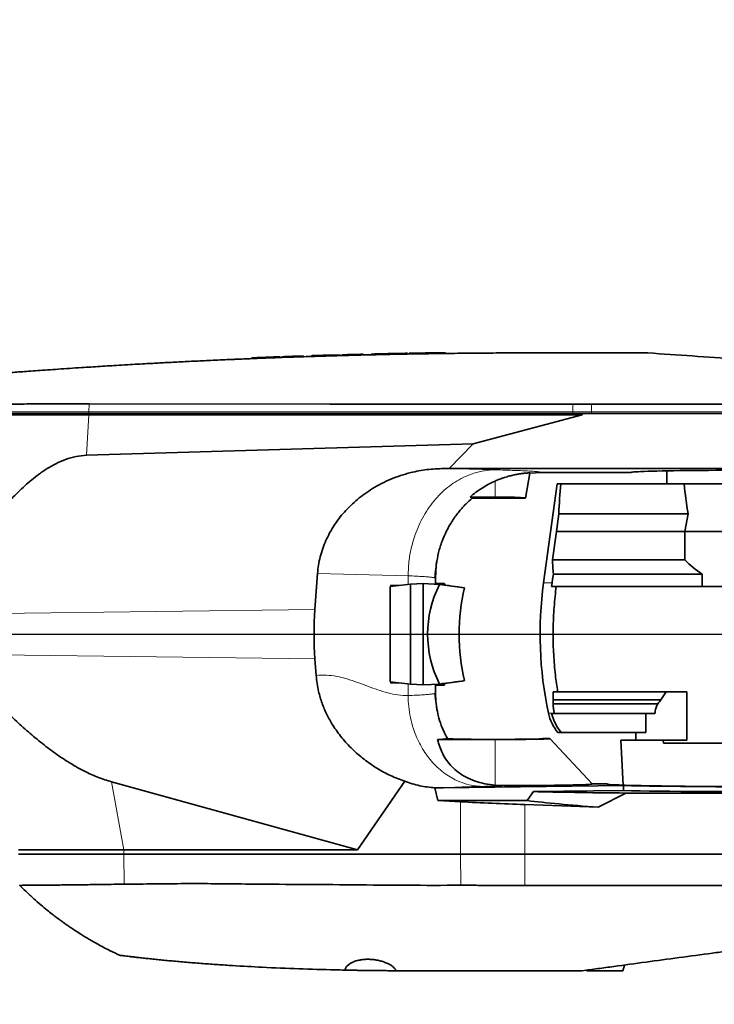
# Model space of a CAD drawing. Header units: millimetres. Extents: x 0 to 14900, y 0 to 10500.
# Tile 44 of 49: x 12265 to 12724, y 5999 to 6650. Entities that reach past the tile are written whole.
import ezdxf

# ---------------------------------------------------------------- set-up
doc = ezdxf.new("R2010")
doc.units = ezdxf.units.MM
doc.header["$LTSCALE"] = 25
doc.layers.add('THICK_LINE', color=7, linetype='Continuous')
doc.styles.add('SLDTEXTSTYLE0', font='TXT', dxfattribs={"width": 0.605})
doc.dimstyles.new('SLDDIMSTYLE1', dxfattribs={"dimtxt": 87.5, "dimasz": 87.5, "dimexe": 0, "dimexo": 0.0625, "dimgap": 21.875, "dimtad": 1, "dimdec": 4, "dimlfac": 25, "dimzin": 12, "dimdsep": 46, "dimtxsty": 'SLDTEXTSTYLE0', "dimsah": 1, "dimcen": 0.09, "dimadec": 1, "dimazin": 3, "dimtfac": 1, "dimtofl": 0, "dimtmove": 0, "dimatfit": 3, "dimfxl": 1, "dimfrac": 2, "dimtolj": 1, "dimtzin": 12, "dimarcsym": 0})
doc.dimstyles.new('SLDDIMSTYLE2', dxfattribs={"dimtxt": 87.5, "dimasz": 87.5, "dimexe": 0, "dimexo": 0.0625, "dimgap": 21.875, "dimtad": 1, "dimdec": 1, "dimrnd": 1e-09, "dimzin": 12, "dimdsep": 46, "dimtxsty": 'SLDTEXTSTYLE0', "dimsah": 1, "dimcen": 0, "dimadec": 0, "dimazin": 3, "dimtfac": 1, "dimtofl": 0, "dimtmove": 0, "dimatfit": 3, "dimfxl": 1, "dimfrac": 2, "dimtolj": 1, "dimtzin": 12, "dimarcsym": 0})

# ---------------------------------------------------------------- blocks, each defined once
blk = doc.blocks.new('_D_6')
at = {"layer": 'THICK_LINE'}
for p, q in [((13956.03, 6243.72), (14267.68, 6243.72)), ((7967.86, 5719.82), (7660.95, 5665.71))]:
    blk.add_line(p, q, dxfattribs=at)
blk.add_arc((10939.03, 6243.72), 3291.15, 190, 0, dxfattribs=at)
for points in [[(14230.18, 6243.72), (14216.52, 6156.4), (14241.52, 6156.06)], [(7697.88, 5672.22), (7701.93, 5583.92), (7726.49, 5588.59)]]:
    blk.add_solid(points, dxfattribs=at)
at = {"layer": 'THICK_LINE', "insert": (11092.19, 3066.62), "char_height": 87.5, "attachment_point": 1, "rotation": 5, "style": 'SLDTEXTSTYLE0'}
blk.add_mtext('170°', dxfattribs=at)
blk = doc.blocks.new('_D_7')
at = {"layer": 'THICK_LINE'}
for p, q in [((7967.86, 6767.62), (7660.95, 6821.74)), ((13956.03, 6243.72), (14267.68, 6243.72))]:
    blk.add_line(p, q, dxfattribs=at)
blk.add_arc((10939.03, 6243.72), 3291.15, 0, 170, dxfattribs=at)
for points in [[(7697.88, 6815.22), (7726.49, 6898.85), (7701.93, 6903.52)], [(14230.18, 6243.72), (14241.52, 6331.38), (14216.52, 6331.05)]]:
    blk.add_solid(points, dxfattribs=at)
at = {"layer": 'THICK_LINE', "insert": (11111.85, 9645.55), "char_height": 87.5, "attachment_point": 1, "rotation": 355, "style": 'SLDTEXTSTYLE0'}
blk.add_mtext('170°', dxfattribs=at)
blk = doc.blocks.new('_D_8')
at = {"layer": 'THICK_LINE'}
blk.add_line((13021.67, 8356.94), (10939.03, 6243.72), dxfattribs=at)
blk.add_solid([(13021.67, 8356.94), (12951.35, 8303.4), (12969.15, 8285.85)], dxfattribs=at)
at = {"layer": 'THICK_LINE', "insert": (11774.71, 7252.26), "char_height": 87.5, "attachment_point": 1, "rotation": 45.41759, "style": 'SLDTEXTSTYLE0'}
blk.add_mtext('R2967', dxfattribs=at)
blk = doc.blocks.new('_D_9')
at = {"layer": 'THICK_LINE'}
for q in [(12338.61, 7083.29), (10939.03, 6243.72)]:
    blk.add_line((11845.45, 6787.46), q, dxfattribs=at)
blk.add_solid([(11845.45, 6787.46), (11926.92, 6821.75), (11914.06, 6843.19)], dxfattribs=at)
at = {"layer": 'THICK_LINE', "insert": (11976.94, 6997.78), "char_height": 87.5, "attachment_point": 1, "rotation": 30.95819, "style": 'SLDTEXTSTYLE0'}
blk.add_mtext('R1057', dxfattribs=at)

msp = doc.modelspace()

# ---------------------------------------------------------------- linework, layer by layer
at = {"color": 7, "linetype": 'Continuous', "lineweight": 35}
for p, q in [((12418.0221258, 6426.4410368), (12418.0221258, 6425.9393479)), ((12420.7027825, 6426.5469663), (12420.7027825, 6426.0469663)), ((12421.6304299, 6426.5839729), (12422.2401234, 6426.6081448)), ((12421.6304299, 6426.5839729), (12421.6304299, 6426.0839729)), ((12422.2401234, 6426.6084252), (12422.2401234, 6426.1125812)), ((12436.7751234, 6427.1616222), (12432.8421234, 6427.0164129)), ((12436.7751234, 6427.1616222), (12436.7751234, 6426.6616222)), ((12438.0291234, 6427.2072123), (12438.0291234, 6426.7072123)), ((12451.9941234, 6427.6917764), (12451.9941234, 6427.1917764)), ((12457.8081259, 6427.8813521), (12457.8081259, 6427.3812914)), ((12460.4887825, 6427.9657552), (12460.4887825, 6427.4657552)), ((12461.4164299, 6427.9947231), (12462.0261234, 6428.0136118)), ((12461.4164299, 6427.9947231), (12461.4164299, 6427.4947231)), ((12462.0261234, 6428.0138415), (12462.0261234, 6427.5170888)), ((12467.4670989, 6428.1790203), (12467.6194058, 6428.183611)), ((12476.5611234, 6428.4411579), (12472.6281234, 6428.3300202)), ((12476.5611234, 6428.4411579), (12476.5611234, 6427.9411579)), ((12477.8151234, 6428.4758853), (12477.8151234, 6427.9758853)), ((12491.7801234, 6428.8394959), (12491.7801234, 6428.3394959)), ((12497.0241234, 6428.9650758), (12497.0241234, 6428.4650758)), ((12505.6114571, 6429.1577991), (12506.0497897, 6429.1672062)), ((12505.6114571, 6429.1577991), (12505.6114571, 6428.6577991)), ((12506.0497897, 6429.1672062), (12506.0497897, 6428.6672062)), ((12514.6371234, 6429.3430686), (12514.6371234, 6428.8430686)), ((12521.0211234, 6429.4634135), (12521.0211234, 6428.9634135)), ((12522.2751234, 6429.4860111), (12522.2751234, 6428.9860111)), ((12528.6591234, 6429.5957506), (12528.6591234, 6429.0957506)), ((12537.2464571, 6429.7293849), (12537.6847897, 6429.735776)), ((12537.2464571, 6429.7293849), (12537.2464571, 6429.2293849)), ((12537.6847897, 6429.735776), (12537.6847897, 6429.235776)), ((12546.2721234, 6429.8525558), (12546.2721234, 6429.3525558)), ((12680.0250435, 6429.7214609), (12604.5283748, 6429.7214609)), ((12310.4865204, 6389.7214609), (12218.5283748, 6389.7214609)), ((12218.5283748, 6388.7214609), (12310.4865204, 6388.7214609)), ((12630.3421075, 6389.7214609), (12310.4865204, 6389.7214609)), ((12310.4865204, 6388.7214609), (12636.5283748, 6388.7214609)), ((12636.5283748, 6388.7214609), (12564.4192251, 6369.5140921)), ((12636.5283748, 6389.7214609), (12630.3421075, 6389.7214609)), ((12636.5283748, 6389.7214609), (12636.5283748, 6388.7214609)), ((12642.7629212, 6389.7214609), (12636.5283748, 6389.7214609)), ((12761.5283748, 6389.7214609), (12642.7629212, 6389.7214609)), ((12564.4192251, 6369.5140921), (12308.9386475, 6361.9967701)), ((12564.4192251, 6369.5140921), (12548.5096387, 6353.2524453)), ((12548.5096387, 6353.2524453), (12544.9590228, 6353.2453536)), ((12761.5283748, 6353.2524453), (12548.5096387, 6353.2524453)), ((12599.0283748, 6333.7214609), (12601.9535665, 6350.3110476)), ((12601.9535674, 6350.3110473), (12609.5218176, 6350.7214609)), ((12609.5218176, 6350.7214609), (12669.0283748, 6350.7214609)), ((12692.5283748, 6351.7280068), (12692.5283748, 6343.2214609)), ((12620.0727074, 6343.2214609), (12611.0511016, 6277.7212752)), ((12622.3733952, 6343.2214609), (12620.0727074, 6343.2214609)), ((12702.6596857, 6343.2214609), (12622.3733952, 6343.2214609)), ((12810.5283748, 6343.2214609), (12702.6596857, 6343.2214609)), ((12579.0283748, 6334.4242034), (12562.3982733, 6334.4242034)), ((12563.7988626, 6333.7214609), (12599.0283748, 6333.7214609)), ((12619.4796027, 6311.7214609), (12621.0033113, 6323.3883653)), ((12621.0033113, 6323.3883653), (12706.6239547, 6323.3883653)), ((12704.393457, 6311.7214609), (12706.6239547, 6323.3883653)), ((12616.8552506, 6292.9582773), (12619.4796027, 6311.7214609)), ((12619.4796027, 6311.7214609), (12704.393457, 6311.7214609)), ((12704.393457, 6292.9582773), (12704.393457, 6311.7214609)), ((12738.5732521, 6311.7214609), (12704.393457, 6311.7214609)), ((12539.5275206, 6280.7107979), (12540.0519643, 6289.1277318)), ((12616.8552506, 6292.9582773), (12704.393457, 6292.9582773)), ((12461.605646, 6283.9044712), (12459.8690654, 6260.0189246)), ((12617.492916, 6283.494154), (12715.8674652, 6283.494154)), ((12715.8674652, 6283.494154), (12715.8674652, 6275.2214794)), ((12522.998277, 6276.8083328), (12509.5368792, 6275.2233399)), ((12510.0261916, 6276.149823), (12515.2812823, 6275.8997064)), ((12510.0261916, 6275.2809533), (12510.0261916, 6276.149823)), ((12510.0261916, 6276.149823), (12510.6461707, 6275.3539519)), ((12531.5283748, 6277.2877283), (12522.998277, 6276.8083328)), ((12522.998277, 6210.6345889), (12522.998277, 6276.8083328)), ((12531.5283748, 6277.2877283), (12531.5283748, 6210.1551935)), ((12542.189714, 6276.6885561), (12531.5283748, 6277.2877283)), ((12539.5283748, 6280.7107979), (12539.1536169, 6280.9160927)), ((12539.5283748, 6277.3314609), (12539.5283748, 6280.7107979)), ((12539.5283748, 6277.3314609), (12545.5283748, 6277.3314609)), ((12545.5283748, 6276.2326044), (12545.5283748, 6277.3314609)), ((12616.3412508, 6275.2214794), (12616.6792697, 6277.7214567)), ((12509.5368792, 6243.7214609), (12509.5368792, 6275.2233399)), ((12558.7445647, 6274.4296415), (12558.7971297, 6274.4303076)), ((12616.3412508, 6275.2214794), (12619.3901995, 6275.2214794)), ((12619.0144571, 6272.2214794), (12619.3901995, 6275.2214794)), ((12749.0283748, 6275.2214794), (12619.3901995, 6275.2214794)), ((12509.5368792, 6212.2195818), (12509.5368792, 6243.7214609)), ((12459.8690654, 6227.4239971), (12460.6657784, 6216.4657237)), ((12522.998277, 6210.6345889), (12509.5368792, 6212.2195818)), ((12510.0261916, 6211.2930987), (12510.0261916, 6212.1619684)), ((12510.0261916, 6211.2930987), (12510.6461707, 6212.0889699)), ((12510.0261916, 6211.2930987), (12515.2812823, 6211.5432153)), ((12531.5283748, 6210.1551935), (12522.998277, 6210.6345889)), ((12542.189714, 6210.7543657), (12531.5283748, 6210.1551935)), ((12545.5283748, 6210.1114609), (12545.5283748, 6211.2103173)), ((12558.7445647, 6213.0132803), (12558.7971297, 6213.0126141)), ((12539.1544645, 6204.5378189), (12539.5283748, 6204.7306005)), ((12540.4177272, 6194.6884409), (12539.2419119, 6204.5223296)), ((12539.8786383, 6199.197091), (12539.2419119, 6204.5223296)), ((12539.5275187, 6204.7306005), (12539.8786383, 6199.197091)), ((12539.5283748, 6204.7306005), (12539.5283748, 6210.1114609)), ((12539.5283748, 6210.1114609), (12545.5283748, 6210.1114609)), ((12617.3261802, 6205.7214609), (12617.3261803, 6200.3881275)), ((12617.3261802, 6205.7214609), (12620.3358124, 6205.7214609)), ((12705.7545363, 6205.7214609), (12620.3358124, 6205.7214609)), ((12692.0367787, 6205.7214609), (12688.4964164, 6200.3881275)), ((12705.7545363, 6173.7214609), (12705.7545363, 6205.7214609)), ((12617.3261803, 6200.3881275), (12617.3261733, 6197.7310419)), ((12686.6409951, 6197.7310419), (12617.3261733, 6197.7310419)), ((12688.4964164, 6200.3881275), (12617.3261803, 6200.3881275)), ((12540.4197605, 6194.6714358), (12540.3208949, 6195.4982949)), ((12617.0453929, 6191.2214794), (12616.3430128, 6191.2214794)), ((12617.9690435, 6186.2214794), (12616.3430128, 6191.2214794)), ((12617.6832167, 6191.2214794), (12617.0453929, 6191.2214794)), ((12617.6832167, 6191.2214794), (12618.1197134, 6191.2214794)), ((12617.7190663, 6193.3985811), (12618.0467647, 6191.5700521)), ((12618.1197134, 6191.2214794), (12618.0467647, 6191.5700521)), ((12684.6713315, 6191.2214794), (12618.1197134, 6191.2214794)), ((12678.5352244, 6191.2214794), (12678.5352244, 6178.7214609)), ((12617.9690435, 6186.2214794), (12620.2103336, 6181.9948794)), ((12622.6472056, 6178.7214609), (12620.2103336, 6181.9948794)), ((12620.5549748, 6178.7214609), (12622.6472056, 6178.7214609)), ((12678.5352244, 6178.7214609), (12622.6472056, 6178.7214609)), ((12672.0283748, 6178.7214609), (12672.0283748, 6173.7214609)), ((12540.9046819, 6174.0798506), (12579.0283748, 6174.0798506)), ((12547.1723951, 6175.4160381), (12547.2588742, 6175.208393)), ((12547.2811264, 6175.1596171), (12547.5100244, 6174.6699735)), ((12615.187892, 6174.7214609), (12610.6982478, 6174.7214609)), ((12643.1633446, 6144.7214609), (12615.187892, 6174.7214609)), ((12662.1133647, 6173.7214609), (12663.6739299, 6143.9441028)), ((12662.1133647, 6173.7214609), (12690.1277371, 6173.7214609)), ((12690.278565, 6171.7464658), (12690.1277371, 6173.7214609)), ((12690.1277371, 6173.7214609), (12705.7545363, 6173.7214609)), ((12690.278565, 6171.7464658), (12757.2140273, 6171.8161736)), ((12325.3709911, 6146.1554485), (12487.9853322, 6101.2214609)), ((12519.2478854, 6146.4866554), (12487.9853322, 6101.2214609)), ((12544.7332294, 6142.1967008), (12539.1587719, 6142.2237748)), ((12539.1587719, 6142.2237748), (12541.0315163, 6133.7214609)), ((12663.9145451, 6143.6588486), (12544.7332294, 6142.1967008)), ((12585.2768676, 6143.5887831), (12579.0283748, 6143.8550756)), ((12600.158812, 6133.7214609), (12604.4237265, 6139.6667423)), ((12604.4237265, 6139.6667423), (12663.7727753, 6140.394852)), ((12643.1633446, 6144.7214609), (12652.8226034, 6144.7214609)), ((12663.9145451, 6143.6588486), (12663.7727753, 6140.394852)), ((12541.0315163, 6133.7214609), (12556.0753084, 6132.9504534)), ((12541.0315163, 6133.7214609), (12600.158812, 6133.7214609)), ((12647.2036478, 6129.3014089), (12665.5125094, 6138.6961055)), ((12665.5125094, 6138.6961055), (12751.5283748, 6138.6961055)), ((12598.5283748, 6131.0888163), (12647.2036478, 6129.3014089)), ((12333.4633351, 6101.2214609), (12263.8283748, 6101.2214609)), ((12487.9853322, 6101.2214609), (12333.4633351, 6101.2214609)), ((12333.4633351, 6098.2214609), (12263.8283748, 6098.2214609)), ((12556.0753084, 6098.2214609), (12333.4633351, 6098.2214609)), ((12598.5283748, 6098.2214609), (12556.0753084, 6098.2214609)), ((12751.5283748, 6098.2214609), (12598.5283748, 6098.2214609)), ((12663.5283748, 6021.2214609), (12664.5434193, 6025.0096587)), ((12521.5283748, 6021.2214609), (12513.328429, 6021.2376989)), ((12639.423479, 6021.6129372), (12639.5283748, 6021.2214609)), ((12663.5283748, 6021.2214609), (12639.5283748, 6021.2214609))]:
    msp.add_line(p, q, dxfattribs=at)
at = {"color": 8, "linetype": 'Continuous', "lineweight": 18}
for p, q in [((12432.8421234, 6427.0164129), (12432.8421234, 6426.5164129)), ((12472.6281234, 6428.3300202), (12472.6281234, 6427.8300202)), ((12310.5136344, 6395.972611), (12310.4908578, 6390.7214609)), ((12630.368887, 6395.8954802), (12630.3464449, 6390.7214609)), ((12642.7629212, 6395.8857899), (12642.7629212, 6390.7214609)), ((12310.4908578, 6390.7214609), (12218.5632955, 6390.7214609)), ((12308.9386475, 6361.9967701), (12310.4865204, 6388.7214609)), ((12310.4908578, 6390.7214609), (12310.4865204, 6389.7214609)), ((12310.4865204, 6389.7214609), (12310.4865204, 6388.7214609)), ((12630.3464449, 6390.7214609), (12310.4908578, 6390.7214609)), ((12630.3464449, 6390.7214609), (12630.3421075, 6389.7214609)), ((12642.7629212, 6390.7214609), (12630.3464449, 6390.7214609)), ((12642.7629212, 6390.7214609), (12642.7629212, 6389.7214609)), ((12761.5283748, 6390.7214609), (12642.7629212, 6390.7214609)), ((12544.9590228, 6353.2453536), (12578.7842223, 6352.4021449)), ((12579.0283748, 6345.0078186), (12579.0283748, 6334.4242034)), ((12521.4435792, 6282.4128063), (12461.605646, 6283.9044712)), ((12521.4435792, 6282.4128063), (12521.4435792, 6276.6252772)), ((12459.8690654, 6260.0189246), (12204.4089953, 6256.7745101)), ((12459.8690654, 6227.4239971), (12220.1616335, 6230.4683487)), ((12521.4435792, 6210.8176445), (12521.4435792, 6203.1287103)), ((12579.0283748, 6174.0798506), (12579.0283748, 6143.8550756)), ((12325.3709911, 6146.1554485), (12333.4633351, 6101.2214609)), ((12556.0753084, 6098.2214609), (12556.0753084, 6132.9504534)), ((12598.5283748, 6098.2214609), (12598.5283748, 6131.0888163)), ((12333.4633351, 6098.2214609), (12333.4633351, 6101.2214609)), ((12333.6753478, 6078.4827366), (12333.4913067, 6098.2214609)), ((12556.2944791, 6077.7150282), (12556.10328, 6098.2214609)), ((12598.5283748, 6077.5967457), (12598.5283748, 6098.2214609))]:
    msp.add_line(p, q, dxfattribs=at)
at = {"color": 7, "linetype": 'Continuous', "lineweight": 35, "flags": 128}
for points in [[(12630.368887, 6395.8954802), (12469.6530888, 6395.9312858), (12310.5136344, 6395.972611)], [(12761.5283748, 6395.8800116), (12702.1456481, 6395.8846693), (12642.7629212, 6395.8857899)], [(12617.492916, 6283.494154), (12617.0316261, 6280.2214794), (12616.6792697, 6277.7214567)]]:
    msp.add_lwpolyline(points, dxfattribs=at)
at = {"color": 7, "linetype": 'Continuous', "lineweight": 35}
for centre, radius, start, end in [((12604.5283748, 1830.2214609), 4600, 92.1389527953, 92.2902686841), ((12604.5283748, 1830.2214609), 4600, 91.9002546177, 92.0743018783), ((12604.5283748, 1830.2214609), 4600, 91.6431225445, 91.7943934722), ((12604.5283748, 1830.2214609), 4600, 91.4044882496, 91.578489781), ((12604.5283748, 1830.2214609), 4600, 91.2321649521, 91.3391523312), ((12604.5283748, 1830.2214609), 4600, 91.1197211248, 91.2267039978), ((12604.5283748, 1830.2214609), 4600, 91.0401904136, 91.1197211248), ((12604.5283748, 1830.2214609), 4600, 90.9450402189, 91.02456855), ((12604.5283748, 1830.2214609), 4600, 90.8380668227, 90.9450402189), ((12604.5283748, 1830.2214609), 4600, 90.7256362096, 90.8326065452), ((12858.7283359, 6243.7214567), 250, 172.1832103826, 192.0471611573), ((12642.7636261, 6197.6388139), 29.1734543, 192.0860961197, 220.424392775)]:
    msp.add_arc(centre, radius, start, end, dxfattribs=at)
for centre, major_axis, ratio, start_param, end_param in [((12751.5283748, 6350.7214609), (82.5, 0), 0.0174550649, 0, 3.1415926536), ((12858.7283748, 6241.9567124), (0, 567.3562363), 0.4233886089, 1.3913495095, 1.4267706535), ((12751.5283748, 6370.1878067), (0, 119.3924469), 0.4088243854, 1.7986252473, 1.9735790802), ((12579.0283748, 6333.7257615), (20.0003792, 0), 0.0349214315, 6.2770277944, 7.853981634), ((12858.7283748, 6303.0558662), (242.1043341, 0), 0.954556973, 3.1852997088, 3.2263392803), ((12751.5283748, 6333.1808014), (63.4661364, 0), 0.9464123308, 3.8753279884, 4.115721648), ((12674.3735841, 6243.7214609), (140.0110629, 0), 0.7142292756, 2.8056376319, 3.4775476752), ((12439.5283748, 6277.3314609), (100, 0), 0.0699268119, 6.214477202, 6.2831853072), ((12868.4725023, 6243.7214609), (764.2499116, -99.4660615), 0.0135034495, 4.2730497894, 4.2968726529), ((12439.5283748, 6277.3314609), (106, 0), 0.0699268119, 6.1514692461, 6.2831853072), ((12868.5249101, 6243.7214609), (764.2499116, -99.4660615), 0.0135034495, 4.2777995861, 4.2968726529), ((12628.370121, 6243.7214609), (0, 100), 0.7316044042, 1.2586641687, 1.8829284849), ((12628.4225288, 6243.7214609), (0, 100), 0.7316044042, 1.2586641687, 1.8829284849), ((12570.4771254, 6243.7214609), (0, 158.3023444), 0.7024465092, 1.4676620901, 1.6739305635), ((12439.5283748, 6210.1114609), (100, 0), 0.0699268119, 0, 0.0687081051), ((12868.4725023, 6243.7214609), (764.2499116, 99.4660615), 0.0135034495, 1.9863126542, 2.0101355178), ((12439.5283748, 6210.1114609), (106, 0), 0.0699268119, 0, 0.131716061), ((12868.5249101, 6243.7214609), (764.2499116, 99.4660615), 0.0135034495, 1.9863126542, 2.0053857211), ((12751.5283748, 6149.197434), (0, 84.0003388), 0.9464247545, 0.9154793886, 0.9547917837), ((12579.0283748, 6174.7240464), (31.6702194, 0), 0.0174552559, 3.2395637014, 6.2785082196), ((12579.0283748, 6174.7111846), (36.1643083, 0), 0.0174573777, 4.7123889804, 6.2994631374), ((12751.5332501, 6172.0453942), (89.3271695, 0.0930282), 0.003616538, 3.9567734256, 4.7683338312), ((12579.0283748, 6144.7032341), (64.1434676, 0), 0.0174573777, 4.810156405, 6.2994631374), ((12751.5283748, 6141.4172114), (178.0271227, 0), 0.0174577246, 3.7398742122, 4.2081268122), ((12751.5283748, 6144.7295192), (98.706851, 0), 0.0174552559, 3.1462697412, 6.2785082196), ((12751.5283748, 6141.4657085), (107.0735698, 0), 0.0174551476, 3.7517074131, 6.2862631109), ((12751.5283748, 6144.7157393), (106.5005044, 0), 0.0174551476, 3.7463129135, 6.2862631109), ((12598.5283748, 6139.4272695), (158.9997043, -5.8547173), 0.0523722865, 4.4440383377, 4.7143174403), ((12758.3741571, 6133.0448385), (186.1697347, -6.8741093), 0.0524085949, 3.6986367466, 4.0743871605)]:
    msp.add_ellipse(centre, major_axis=major_axis, ratio=ratio, start_param=start_param, end_param=end_param, dxfattribs=at)
for points, knots in [([(12604.5283748, 6429.7214609), (12597.8486609, 6429.7130957), (12584.8395731, 6429.6968043), (12565.8518044, 6429.5703106), (12547.9156484, 6429.3842884), (12531.0312502, 6429.1439168), (12515.2835878, 6428.8640295), (12500.6602401, 6428.5557646), (12487.1487288, 6428.2297474), (12474.6516484, 6427.8928388), (12462.7191594, 6427.5400127), (12451.4496241, 6427.1782064), (12440.9413634, 6426.8152976), (12431.7421956, 6426.477856), (12423.8518699, 6426.1737372), (12417.2701503, 6425.909679), (12412.5246817, 6425.7131608), (12409.3159488, 6425.5776048), (12407.3997836, 6425.4957454), (12406.1063634, 6425.4400153), (12405.401267, 6425.4094878), (12405.1323189, 6425.3978225), (12405.0219762, 6425.3930329), (12404.9749732, 6425.3909921), (12404.9545915, 6425.390107), (12404.9456816, 6425.3897201), (12404.9417725, 6425.3895503), (12404.9398948, 6425.3894687), (12400.8288227, 6425.2109255), (12392.831686, 6424.8528607), (12381.172801, 6424.300347), (12370.1848846, 6423.7524865), (12359.9576627, 6423.2187782), (12351.4486143, 6422.7564403), (12344.1646887, 6422.348572), (12337.522887, 6421.9676092), (12330.7267122, 6421.5673314), (12324.0509008, 6421.1641118), (12317.7860226, 6420.7770926), (12311.5975245, 6420.3863495), (12304.8679111, 6419.9524002), (12297.6661793, 6419.4769437), (12290.1575326, 6418.9685592), (12283.068959, 6418.4772294), (12276.4818246, 6418.0107702), (12270.4680981, 6417.5765847), (12265.1030791, 6417.1825083), (12260.4486341, 6416.8355042), (12256.5517865, 6416.541313), (12253.4734813, 6416.3065562), (12251.2117354, 6416.1327326), (12249.9246932, 6416.0333228), (12249.3907955, 6415.9919909), (12249.5382278, 6416.0033963), (12249.5431055, 6416.0037737)], [0, 0, 0, 0, 0.0501984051, 0.0977639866, 0.1426967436, 0.1849966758, 0.2246637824, 0.2610598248, 0.2949162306, 0.3262329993, 0.3550101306, 0.3846286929, 0.4109677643, 0.4340273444, 0.4538074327, 0.4703080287, 0.4835291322, 0.4895004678, 0.4944433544, 0.4979423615, 0.4992296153, 0.4997471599, 0.4999654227, 0.5000596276, 0.5001007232, 0.5001187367, 0.5001266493, 0.5001301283, 0.5001328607, 0.5310507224, 0.5602892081, 0.5878483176, 0.6137280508, 0.6372519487, 0.6518884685, 0.668553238, 0.6872462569, 0.7030556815, 0.718797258, 0.7344815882, 0.7501623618, 0.7708556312, 0.7916787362, 0.8124468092, 0.8331311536, 0.8539409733, 0.8747297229, 0.8954134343, 0.9161867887, 0.9370097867, 0.9576884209, 0.9784569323, 0.9992872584, 1, 1, 1, 1]), ([(12418.0729934, 6426.4410368), (12418.0686138, 6426.4408593), (12418.0607916, 6426.4405424), (12418.3023543, 6426.450339), (12418.7010816, 6426.4664791), (12419.419873, 6426.4955393), (12420.2729932, 6426.5297377), (12420.7027825, 6426.5469663)], [0, 0, 0, 0, 0.1831075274, 0.3270474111, 0.4730874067, 0.7345492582, 1, 1, 1, 1]), ([(12422.2459723, 6426.6084252), (12422.2442337, 6426.6083562), (12422.2248934, 6426.6075892), (12422.3464925, 6426.612413), (12422.6105233, 6426.62287), (12422.8858015, 6426.6337582), (12423.2279991, 6426.6472702), (12423.6425565, 6426.6636054), (12424.1224854, 6426.6824693), (12424.6624881, 6426.7036341), (12425.2570684, 6426.7268648), (12425.9120848, 6426.7523676), (12426.8473168, 6426.7886412), (12427.8729301, 6426.8281827), (12428.9631403, 6426.8699229), (12429.7723176, 6426.9007556), (12430.8041956, 6426.9398907), (12431.817207, 6426.9780812), (12432.5844642, 6427.0067765), (12432.8421234, 6427.0164129)], [0, 0, 0, 0, 0.0105672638, 0.1175526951, 0.1721645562, 0.2250510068, 0.2783067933, 0.3321347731, 0.3867476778, 0.4396585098, 0.4929387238, 0.5467912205, 0.6014286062, 0.7076080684, 0.7615018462, 0.8161812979, 0.8616740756, 0.9535475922, 1, 1, 1, 1]), ([(12457.819396, 6427.8813521), (12457.816324, 6427.8812541), (12457.7914123, 6427.8804591), (12457.9862929, 6427.8866805), (12458.3891432, 6427.8995021), (12458.9166757, 6427.9162471), (12459.6004131, 6427.9378819), (12460.2652435, 6427.9587415), (12460.4887825, 6427.9657552)], [0, 0, 0, 0, 0.0402517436, 0.3264101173, 0.4724843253, 0.6028269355, 0.8664566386, 1, 1, 1, 1]), ([(12462.0319734, 6428.0138415), (12462.0302344, 6428.0137876), (12462.0108828, 6428.0131879), (12462.1325073, 6428.0169587), (12462.3967359, 6428.0251339), (12462.7639474, 6428.0364762), (12463.2711176, 6428.0520959), (12463.9095274, 6428.0716571), (12464.4498321, 6428.0881518), (12465.044713, 6428.1062396), (12465.7000754, 6428.126077), (12466.6356783, 6428.1542579), (12467.6616242, 6428.1849225), (12468.7520992, 6428.217224), (12469.5611796, 6428.2410426), (12470.5923758, 6428.2712171), (12471.6043143, 6428.3005996), (12472.3707449, 6428.3226241), (12472.6281234, 6428.3300202)], [0, 0, 0, 0, 0.0105682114, 0.1176055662, 0.1722438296, 0.22515836, 0.332204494, 0.3868469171, 0.4397777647, 0.4930782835, 0.5469516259, 0.6016106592, 0.7078008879, 0.7617005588, 0.8163864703, 0.8618292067, 0.9536002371, 1, 1, 1, 1]), ([(12680.0250435, 6429.7214609), (12689.7878825, 6429.0387767), (12709.3219069, 6427.6728246), (12735.6203257, 6425.83386), (12754.6010858, 6424.506596), (12766.2133198, 6423.6945895), (12773.6320387, 6423.1758221), (12780.9423743, 6422.6646337), (12788.3761447, 6422.1448138), (12796.0549077, 6421.6078624), (12803.9208992, 6421.0578187), (12811.6833399, 6420.5150159), (12819.1848585, 6419.9904587), (12826.3705326, 6419.4879874), (12833.1782077, 6419.0119484), (12839.6632438, 6418.5584705), (12845.6872659, 6418.1372298), (12851.2112357, 6417.7509562), (12856.1911586, 6417.4027261), (12860.661291, 6417.090144), (12864.8178824, 6416.7994868), (12868.1983078, 6416.5631044), (12870.774418, 6416.3829652), (12872.3731168, 6416.2711733), (12873.3839608, 6416.2004882), (12873.8425448, 6416.1684209), (12873.7380623, 6416.175727), (12873.7209488, 6416.1769237)], [0, 0, 0, 0, 0.1206125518, 0.241328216, 0.3222165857, 0.3525268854, 0.3829550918, 0.4115544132, 0.4403177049, 0.4724274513, 0.5047645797, 0.5373616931, 0.5704938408, 0.6026020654, 0.6349339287, 0.667524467, 0.7006496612, 0.7327523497, 0.7650829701, 0.7977680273, 0.8309394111, 0.870717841, 0.9029385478, 0.9353965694, 0.9599516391, 0.9934403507, 1, 1, 1, 1]), ([(12310.5136344, 6395.972611), (12307.7973303, 6395.96988), (12302.3534679, 6395.9644069), (12294.3180718, 6395.9578028), (12286.4242293, 6395.9494975), (12278.7259525, 6395.9428522), (12271.1972109, 6395.9356642), (12263.8933421, 6395.9290312), (12256.8744288, 6395.9232382), (12250.2546546, 6395.916935), (12244.1775112, 6395.9126967), (12238.6871646, 6395.9072433), (12233.8165568, 6395.9044821), (12229.5329212, 6395.9000126), (12225.9351442, 6395.8983528), (12223.0478037, 6395.8953238), (12220.8657685, 6395.8945141), (12219.4343267, 6395.8929202), (12218.7478349, 6395.8925829), (12218.8135565, 6395.8925974), (12218.8335047, 6395.8926018)], [0, 0, 0, 0, 0.0543477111, 0.1089205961, 0.1638370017, 0.2189151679, 0.2743465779, 0.3318359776, 0.3897274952, 0.4482417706, 0.5076091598, 0.5650978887, 0.6229887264, 0.6815022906, 0.740868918, 0.798357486, 0.8562481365, 0.9147615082, 0.9741278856, 1, 1, 1, 1]), ([(12642.7629212, 6395.8857899), (12640.6952519, 6395.8864869), (12636.5518683, 6395.8878837), (12632.4325468, 6395.8929448), (12630.368887, 6395.8954802)], [0, 0, 0, 0, 0.4990291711, 1, 1, 1, 1]), ([(12308.9386475, 6361.9967701), (12306.5832794, 6361.805603), (12301.8703627, 6361.4230919), (12294.9856807, 6359.4143296), (12288.3934351, 6356.5328452), (12282.1307045, 6352.8941028), (12274.8855591, 6347.7565445), (12266.8461833, 6340.9442917), (12258.2239331, 6332.3219527), (12250.1751891, 6323.1250321), (12242.5875452, 6313.5412353), (12234.0093321, 6301.981736), (12224.5135415, 6288.40922), (12214.2485713, 6272.7249486), (12207.6887721, 6262.0911901), (12204.4089953, 6256.7745101)], [0, 0, 0, 0, 0.0464321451, 0.0929072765, 0.1400293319, 0.1873475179, 0.2345982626, 0.3138982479, 0.3934004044, 0.4732023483, 0.5531212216, 0.6327717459, 0.7551578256, 0.877583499, 1, 1, 1, 1]), ([(12461.605646, 6283.9044712), (12461.7863631, 6285.7381757), (12462.1492063, 6289.4198808), (12463.3166149, 6294.9123157), (12464.9428741, 6300.3623765), (12467.0385847, 6305.6476411), (12469.5414805, 6310.7092292), (12472.4162769, 6315.5282393), (12475.6830549, 6320.1568607), (12479.3737883, 6324.6306132), (12483.4788585, 6328.9072758), (12487.9954339, 6332.957582), (12492.8422066, 6336.6992963), (12498.1446909, 6340.2106343), (12503.8819527, 6343.4237391), (12510.0685419, 6346.2911661), (12516.5152463, 6348.7057739), (12524.4506111, 6350.9920451), (12533.9523356, 6352.8326408), (12541.2721857, 6353.1071099), (12544.9590228, 6353.2453536)], [0, 0, 0, 0, 0.0466269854, 0.09361749, 0.1417177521, 0.1901828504, 0.2369484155, 0.2840128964, 0.331513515, 0.3795926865, 0.430010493, 0.4807222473, 0.5323082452, 0.584175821, 0.64090718, 0.6979805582, 0.7560936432, 0.814551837, 0.9065941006, 1, 1, 1, 1]), ([(12601.9535664, 6350.3110472), (12601.9211656, 6350.3257346), (12601.8563645, 6350.3551091), (12601.2452045, 6350.3534423), (12600.1004026, 6350.2956352), (12598.2819784, 6350.1345805), (12595.9396617, 6349.8445582), (12593.2018598, 6349.3988059), (12590.1470551, 6348.7601552), (12586.933797, 6347.928385), (12583.6385781, 6346.8751177), (12580.9934324, 6345.8715018), (12579.4787069, 6345.2057489), (12579.0283748, 6345.0078186)], [0, 0, 0, 0, 0.0788199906, 0.1576385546, 0.2613875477, 0.3651225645, 0.4674165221, 0.5696906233, 0.6684733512, 0.7672527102, 0.8632903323, 0.9593558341, 1, 1, 1, 1]), ([(12579.0283748, 6345.0078186), (12577.5554936, 6344.3102985), (12574.6020451, 6342.9116183), (12570.3586631, 6340.4017953), (12566.2467376, 6337.6095613), (12563.6834405, 6335.4879309), (12562.3982733, 6334.4242034)], [0, 0, 0, 0, 0.2466733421, 0.4946339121, 0.7466232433, 1, 1, 1, 1]), ([(12562.3982733, 6334.4242034), (12562.8351644, 6334.3079624), (12563.7118364, 6334.0747116), (12563.7697709, 6333.8394696), (12563.7988337, 6333.7214609)], [0, 0, 0, 0, 0.4983518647, 1, 1, 1, 1]), ([(12540.1858759, 6290.0311777), (12540.5970471, 6292.5821861), (12541.4290701, 6297.7442644), (12543.7701258, 6305.0853215), (12546.4000653, 6311.1696222), (12548.9696323, 6315.9214477), (12551.2252693, 6319.5335918), (12553.5060949, 6322.7486423), (12555.752413, 6325.5799962), (12557.9162548, 6328.0421845), (12560.5271716, 6330.780007), (12562.527233, 6332.5781863), (12563.7988623, 6333.7214599)], [0, 0, 0, 0, 0.1525274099, 0.3086459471, 0.4538080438, 0.5437075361, 0.6276442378, 0.7053285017, 0.7765425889, 0.8411313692, 0.8989920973, 1, 1, 1, 1]), ([(12539.2418299, 6280.932124), (12539.3729885, 6282.9694052), (12539.6191587, 6286.7931589), (12540.2446643, 6290.6142039), (12540.536903, 6292.3994108)], [0, 0, 0, 0, 0.5327961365, 1, 1, 1, 1]), ([(12619.0144571, 6272.2214794), (12618.5220547, 6267.4839761), (12617.5372498, 6258.0089696), (12617.3965448, 6248.483961), (12617.3261923, 6243.7214567)], [0, 0, 0, 0, 0.50000000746, 1, 1, 1, 1]), ([(12617.3261923, 6243.7214567), (12617.344422, 6241.4711761), (12617.3808957, 6236.9688527), (12617.6742588, 6230.2142926), (12618.1481929, 6223.4621553), (12618.937693, 6215.2813913), (12619.8002364, 6209.3835727), (12620.3358124, 6205.7214609)], [0, 0, 0, 0, 0.176918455, 0.3539754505, 0.5314503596, 0.7090651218, 1, 1, 1, 1]), ([(12220.1616335, 6230.4683487), (12224.464305, 6225.6100495), (12233.070112, 6215.8929271), (12246.4461827, 6201.7432437), (12258.5528741, 6189.8391212), (12269.2491411, 6180.0572722), (12278.4076179, 6172.2824637), (12287.9503367, 6164.9909104), (12297.9247485, 6158.3475576), (12307.539939, 6153.0210053), (12316.6888182, 6148.8583362), (12322.4686092, 6147.0590026), (12325.3709911, 6146.1554485)], [0, 0, 0, 0, 0.1425752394, 0.285165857, 0.4276885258, 0.5154893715, 0.6035749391, 0.6915638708, 0.7792663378, 0.8667449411, 0.9330845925, 1, 1, 1, 1]), ([(12519.2478854, 6146.4866554), (12516.0634318, 6147.6875896), (12509.6838111, 6150.0934984), (12500.6995553, 6155.0415913), (12492.2533176, 6160.8609741), (12484.4911141, 6167.5998008), (12477.5211799, 6175.1630626), (12471.9117663, 6182.9112959), (12467.6157665, 6190.6195752), (12464.4491381, 6198.0738957), (12462.4014565, 6204.9675278), (12461.1804718, 6211.1226654), (12460.8373408, 6214.684725), (12460.6657784, 6216.4657237)], [0, 0, 0, 0, 0.1058568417, 0.2120698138, 0.3179662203, 0.4241749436, 0.5307090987, 0.6368196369, 0.7205901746, 0.8045997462, 0.8883257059, 0.9441638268, 1, 1, 1, 1]), ([(12617.7190663, 6193.3985811), (12617.6044804, 6194.2095525), (12617.3783556, 6195.8099297), (12617.3434104, 6197.0964499), (12617.3261733, 6197.7310419)], [0, 0, 0, 0, 0.5067376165, 1, 1, 1, 1]), ([(12686.6409951, 6197.7310419), (12686.2004322, 6196.9815588), (12685.2982606, 6195.4467895), (12684.7736257, 6193.0037495), (12684.6905089, 6191.5556063), (12684.6713315, 6191.2214794)], [0, 0, 0, 0, 0.4233649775, 0.8669542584, 1, 1, 1, 1]), ([(12540.3208949, 6195.4982949), (12540.6278512, 6193.6497244), (12541.3099328, 6189.5420514), (12543.2760648, 6183.5605155), (12545.363244, 6178.745874), (12546.772686, 6176.1517236), (12547.1724037, 6175.4160225)], [0, 0, 0, 0, 0.2632246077, 0.5849063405, 0.8822794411, 1, 1, 1, 1]), ([(12540.9046819, 6174.0798506), (12541.7193883, 6174.1211262), (12543.3526757, 6174.2038739), (12545.1877122, 6174.3320795), (12546.546629, 6174.4630755), (12547.2681614, 6174.5762644), (12547.4467468, 6174.6454567), (12547.5100244, 6174.6699735)], [0, 0, 0, 0, 0.2168567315, 0.4347448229, 0.6558474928, 0.8780574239, 1, 1, 1, 1]), ([(12579.0283748, 6143.8550756), (12576.7527069, 6144.1346983), (12572.2030977, 6144.6937316), (12565.6921, 6146.5025834), (12559.6981375, 6149.0870045), (12554.509537, 6152.3521269), (12550.2679573, 6156.1470461), (12546.8841001, 6160.2780811), (12544.2609994, 6164.7130452), (12542.2518727, 6169.334706), (12541.3535547, 6172.4988079), (12540.9046819, 6174.0798506)], [0, 0, 0, 0, 0.1139645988, 0.2278427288, 0.3422862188, 0.456728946, 0.5645821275, 0.6725342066, 0.7814757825, 0.890807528, 1, 1, 1, 1]), ([(12547.5100244, 6174.6699735), (12547.45618, 6174.783141), (12547.34789, 6175.0107399), (12547.2170295, 6175.2980271), (12547.188863, 6175.3724976), (12547.1723951, 6175.4160381)], [0, 0, 0, 0, 0.291155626, 0.5855623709, 1, 1, 1, 1]), ([(12539.1587719, 6142.2237748), (12537.4858959, 6142.3595058), (12534.1311398, 6142.6316984), (12529.1236266, 6143.5348184), (12524.1359855, 6144.7695676), (12520.8800787, 6145.9132999), (12519.2478854, 6146.4866554)], [0, 0, 0, 0, 0.2466725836, 0.4946728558, 0.7466783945, 1, 1, 1, 1]), ([(12264.7363086, 6077.6769088), (12264.7234407, 6077.6769171), (12264.6881685, 6077.6769399), (12265.3694556, 6077.6843941), (12266.7026931, 6077.6914517), (12268.7396084, 6077.7037975), (12271.4121867, 6077.7269796), (12274.6993233, 6077.7564337), (12278.5581431, 6077.7917107), (12283.0313541, 6077.8269559), (12287.6931687, 6077.8731712), (12292.3901233, 6077.9220455), (12296.9746464, 6077.9667635), (12301.9146965, 6078.025491), (12307.1792959, 6078.0911638), (12313.2906324, 6078.1633091), (12319.86429, 6078.227112), (12326.8600819, 6078.3803172), (12331.3992873, 6078.4485321), (12333.6753478, 6078.4827366)], [0, 0, 0, 0, 0.03672225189, 0.10065977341, 0.16504462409, 0.23012214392, 0.29614830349, 0.36008535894, 0.42446955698, 0.48954633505, 0.55557152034, 0.60597782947, 0.65731178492, 0.70887598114, 0.76183831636, 0.81505383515, 0.88391426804, 0.9417919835, 1, 1, 1, 1]), ([(12264.7154455, 6077.6558315), (12266.0256213, 6076.3424258), (12269.038554, 6073.3220656), (12273.7214412, 6069.0212074), (12278.4434193, 6064.8933293), (12282.5331604, 6061.5041637), (12285.9400494, 6058.7978688), (12288.4724514, 6056.8551061), (12290.2552508, 6055.519246), (12291.5127662, 6054.5909685), (12292.6459537, 6053.7652835), (12293.7424231, 6052.9763336), (12294.8541004, 6052.1861426), (12296.2159296, 6051.2303022), (12298.2542936, 6049.8238706), (12301.2833988, 6047.7915136), (12305.445877, 6045.1118405), (12310.7040111, 6041.9013886), (12317.1142908, 6038.253133), (12323.8897632, 6034.6562031), (12328.6134429, 6032.456229), (12330.7397358, 6031.465944)], [0, 0, 0, 0, 0.0686989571, 0.1579828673, 0.2353992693, 0.3009612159, 0.3546715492, 0.3965269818, 0.419162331, 0.4371747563, 0.4544125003, 0.4710879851, 0.4872011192, 0.5049237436, 0.5327054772, 0.5789153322, 0.6400096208, 0.7160304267, 0.8070426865, 0.9131431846, 1, 1, 1, 1]), ([(12333.6753478, 6078.4827366), (12340.3633264, 6078.5175251), (12353.7395063, 6078.5871034), (12380.4871804, 6078.9900733), (12424.283715, 6078.3551345), (12473.2496307, 6078.2306324), (12520.7054363, 6077.6345132), (12544.4317154, 6077.6881904), (12556.2944791, 6077.7150282)], [0, 0, 0, 0, 0.0901330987, 0.1802691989, 0.360525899, 0.6802601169, 0.8401351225, 1, 1, 1, 1]), ([(12556.2944791, 6077.7150282), (12559.7066797, 6077.714873), (12566.5469035, 6077.7145617), (12577.0574761, 6077.5796085), (12587.7333923, 6077.636607), (12594.9244777, 6077.6100533), (12598.5283748, 6077.5967457)], [0, 0, 0, 0, 0.2471365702, 0.4954191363, 0.747123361, 1, 1, 1, 1]), ([(12598.5283748, 6077.5967457), (12604.9032481, 6077.5641477), (12617.6532501, 6077.4989506), (12643.153164, 6077.6574651), (12675.0283157, 6077.539242), (12706.9042221, 6077.7090791), (12732.4038463, 6077.4060381), (12745.1538579, 6077.5331797), (12751.5283748, 6077.5967457)], [0, 0, 0, 0, 0.1249973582, 0.2499997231, 0.4999981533, 0.7499965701, 0.8750078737, 1, 1, 1, 1]), ([(12479.7240695, 6021.6458722), (12477.5735259, 6021.6920384), (12459.3400845, 6022.0834596), (12434.5609171, 6022.978689), (12408.6820777, 6024.4133397), (12395.6013704, 6025.2641697), (12387.4417774, 6025.849722), (12380.924451, 6026.3525946), (12376.1057784, 6026.7421136), (12371.2767082, 6027.1508935), (12366.6124157, 6027.5641978), (12362.1413475, 6027.9778611), (12357.8662921, 6028.3899547), (12353.7542489, 6028.8024368), (12349.8568242, 6029.2086365), (12346.2172269, 6029.6019028), (12342.8575003, 6029.977359), (12339.8092364, 6030.3288018), (12337.197289, 6030.638581), (12335.0352524, 6030.9010678), (12333.3017652, 6031.1155708), (12331.9596891, 6031.2842563), (12331.1062026, 6031.3927387), (12330.6950936, 6031.4453275), (12330.7194651, 6031.4422101), (12330.7279399, 6031.441126)], [0, 0, 0, 0, 0.0356651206, 0.3023876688, 0.4110460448, 0.4653822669, 0.519725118, 0.5466547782, 0.5738683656, 0.6016416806, 0.6296021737, 0.6565235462, 0.683610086, 0.7112345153, 0.7390558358, 0.7669827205, 0.7951205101, 0.8239317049, 0.8529795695, 0.8795821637, 0.9063851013, 0.9338479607, 0.961551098, 0.9866299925, 1, 1, 1, 1]), ([(12513.328429, 6021.2376989), (12513.2911873, 6021.3652712), (12513.1790631, 6021.7493552), (12512.8990633, 6022.2689183), (12512.4670293, 6022.8605971), (12511.9833633, 6023.3944533), (12511.3067996, 6023.9991752), (12510.4982044, 6024.6013418), (12509.5730108, 6025.1856852), (12508.5445814, 6025.7443812), (12507.4162024, 6026.2755961), (12506.1720923, 6026.7816946), (12504.8630952, 6027.2377937), (12503.5139836, 6027.6381767), (12502.1330894, 6027.9835345), (12500.6762879, 6028.2807277), (12498.783887, 6028.5793277), (12496.8900686, 6028.7578409), (12495.048552, 6028.8148666), (12493.7060628, 6028.7972596), (12492.0075062, 6028.7010672), (12490.3988812, 6028.5045574), (12488.8786327, 6028.2110165), (12487.055808, 6027.7668295), (12485.3946586, 6027.169508), (12483.9510024, 6026.4511344), (12483.1250681, 6025.9668931), (12482.3774519, 6025.4496008), (12481.6945223, 6024.8887888), (12481.0890274, 6024.2862991), (12480.5719628, 6023.6436304), (12480.1668174, 6022.9816252), (12479.8706912, 6022.3122499), (12479.772523, 6021.8660871), (12479.7240695, 6021.6458722)], [0, 0, 0, 0, 0.01972488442, 0.05938598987, 0.07933739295, 0.11004244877, 0.14095988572, 0.172554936, 0.20438849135, 0.23488362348, 0.26560640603, 0.29707879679, 0.3288254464, 0.35748335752, 0.38637183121, 0.41603079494, 0.44597533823, 0.49799169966, 0.5244610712, 0.55138982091, 0.57534366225, 0.62389643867, 0.64854108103, 0.67261988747, 0.74590598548, 0.77199644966, 0.79839326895, 0.82493975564, 0.85178586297, 0.88104735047, 0.91048498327, 0.94045915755, 0.97061212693, 1, 1, 1, 1]), ([(12636.5283748, 6021.2214609), (12639.9703644, 6021.6868871), (12646.8545302, 6022.6177649), (12660.8949858, 6024.5163171), (12678.7559193, 6026.9314748), (12700.5486354, 6029.8782886), (12718.5678, 6032.3148423), (12729.3167826, 6033.768321), (12732.6679097, 6034.2214609)], [0, 0, 0, 0, 0.1116580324, 0.2233221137, 0.4472816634, 0.6724771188, 0.8978907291, 1, 1, 1, 1]), ([(12479.7027231, 6021.6463083), (12479.7012558, 6021.6463383), (12479.6806208, 6021.64676), (12479.7970685, 6021.6443771), (12480.1111103, 6021.6379963), (12480.5956495, 6021.6282212), (12481.3310758, 6021.6136412), (12482.1336888, 6021.5980626), (12483.1856797, 6021.5780329), (12484.4330133, 6021.55502), (12485.8463227, 6021.5300729), (12487.3605638, 6021.5041694), (12489.0135489, 6021.4772893), (12490.7662854, 6021.4505119), (12492.1200917, 6021.4307213), (12493.4980801, 6021.4114977), (12494.9127218, 6021.3927325), (12496.3358532, 6021.374853), (12497.7551576, 6021.3580117), (12499.1589708, 6021.342317), (12500.5594389, 6021.3276191), (12502.378862, 6021.309761), (12504.1240794, 6021.2943801), (12505.7528967, 6021.2814806), (12507.293232, 6021.2701795), (12508.6893013, 6021.2611158), (12509.9065809, 6021.2540244), (12510.7263686, 6021.2495965), (12511.4423218, 6021.245996), (12512.0501039, 6021.2431329), (12512.5561218, 6021.2408867), (12513.0441282, 6021.2388248), (12513.3687252, 6021.2375393), (12513.3386565, 6021.2376584), (12513.3285394, 6021.2376984)], [0, 0, 0, 0, 0.0032377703, 0.0455358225, 0.0668857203, 0.1065968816, 0.146942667, 0.1742838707, 0.2006650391, 0.2543236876, 0.2816653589, 0.308046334, 0.3617047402, 0.389046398, 0.4155202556, 0.4421793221, 0.469125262, 0.4964641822, 0.5229336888, 0.549588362, 0.5765298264, 0.6038641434, 0.656985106, 0.6838755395, 0.7112069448, 0.7642829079, 0.7912231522, 0.8185559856, 0.8450294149, 0.8716879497, 0.8986331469, 0.9259709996, 0.9750917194, 1, 1, 1, 1]), ([(12521.5283748, 6021.2214609), (12532.6355241, 6021.2214609), (12554.8499132, 6021.2214609), (12593.1819436, 6021.2214609), (12620.4097937, 6021.2214609), (12636.5283748, 6021.2214609)], [0, 0, 0, 0, 0.28977672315, 0.57955580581, 1, 1, 1, 1])]:
    msp.add_open_spline(points, degree=3, knots=knots, dxfattribs=at)
at = {"color": 8, "linetype": 'Continuous', "lineweight": 18}
for points, knots in [([(12521.4435792, 6282.4128063), (12521.5463561, 6285.2128051), (12521.7563074, 6290.9326052), (12523.1797231, 6299.5474742), (12525.3018615, 6307.4386207), (12527.965585, 6314.4679254), (12530.9201519, 6320.5914608), (12534.4024075, 6326.3830922), (12538.3686535, 6331.7435912), (12542.7603861, 6336.5847461), (12547.5053355, 6340.8351477), (12552.5222061, 6344.4414586), (12558.2811525, 6347.6927693), (12564.746186, 6350.2830273), (12571.8041485, 6352.0204325), (12576.4902482, 6352.2766966), (12578.7842223, 6352.4021449)], [0, 0, 0, 0, 0.0768877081, 0.1570651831, 0.2400839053, 0.3038915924, 0.3686928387, 0.4341738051, 0.5, 0.5658261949, 0.6313071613, 0.6961084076, 0.7599160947, 0.8429348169, 0.9231122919, 1, 1, 1, 1]), ([(12578.7842223, 6352.4021449), (12581.156365, 6352.3401965), (12585.8932959, 6352.2164916), (12591.9528928, 6352.0196172), (12597.2089732, 6351.8153527), (12601.5688116, 6351.6037916), (12605.0409402, 6351.3871905), (12607.5423849, 6351.1672977), (12609.1449972, 6350.9451625), (12609.3960551, 6350.7961205), (12609.5218176, 6350.7214609)], [0, 0, 0, 0, 0.124767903, 0.2491489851, 0.3738624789, 0.4996219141, 0.6254507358, 0.750314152, 0.8749248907, 1, 1, 1, 1]), ([(12539.1536169, 6280.9160927), (12539.1150107, 6280.9422171), (12538.9366712, 6281.0628976), (12537.581536, 6281.278134), (12535.0809593, 6281.5618021), (12531.4950461, 6281.8454701), (12527.0387691, 6282.1291382), (12523.3086425, 6282.3182503), (12521.4435792, 6282.4128063)], [0, 0, 0, 0, 0.0523635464, 0.2418908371, 0.4314181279, 0.6209454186, 0.8104727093, 1, 1, 1, 1]), ([(12616.6792697, 6277.7214567), (12615.5530966, 6277.7214567), (12613.3007505, 6277.7214567), (12611.4228026, 6277.7214567), (12611.1786816, 6277.7214567), (12611.0572186, 6277.7214567)], [0, 0, 0, 0, 0.3344192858, 0.6688385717, 1, 1, 1, 1]), ([(12460.6657784, 6216.4657237), (12462.9307033, 6216.5634631), (12467.4675572, 6216.7592441), (12474.2912938, 6215.9650223), (12481.0981582, 6214.2337631), (12487.8980899, 6211.9375257), (12494.6541291, 6209.3981554), (12501.3710858, 6206.9244219), (12508.0517369, 6204.8458538), (12514.7415996, 6203.3317871), (12519.2152201, 6203.1962319), (12521.4435792, 6203.1287103)], [0, 0, 0, 0, 0.1106100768, 0.2215621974, 0.3334917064, 0.446380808, 0.5597832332, 0.6710475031, 0.7816334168, 0.8912292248, 1, 1, 1, 1]), ([(12521.4435792, 6203.1287103), (12523.3086417, 6203.2177042), (12527.0387666, 6203.395692), (12531.4950559, 6203.6626737), (12535.0809226, 6203.9296554), (12537.5816728, 6204.1966371), (12538.9372907, 6204.3993583), (12539.1156705, 6204.5130855), (12539.1544645, 6204.5378189)], [0, 0, 0, 0, 0.1894685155, 0.3789370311, 0.5684055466, 0.7578740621, 0.9473425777, 1, 1, 1, 1]), ([(12521.4435792, 6203.1287103), (12521.5316737, 6200.7287113), (12521.7116319, 6195.8260255), (12522.9317026, 6188.4418521), (12524.7506783, 6181.6780122), (12527.0338699, 6175.6528939), (12529.5663558, 6170.4041493), (12532.5511463, 6165.4398938), (12535.9507857, 6160.8451804), (12539.715128, 6156.695619), (12543.7822274, 6153.0524176), (12548.0824022, 6149.961294), (12553.018642, 6147.1744563), (12558.5600993, 6144.9542351), (12564.6097814, 6143.4650307), (12568.6264383, 6143.2453757), (12570.5927019, 6143.1378486)], [0, 0, 0, 0, 0.07688770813, 0.15706518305, 0.24008390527, 0.30389159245, 0.36869283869, 0.43417380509, 0.5, 0.56582619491, 0.63130716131, 0.69610840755, 0.75991609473, 0.84293481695, 0.92311229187, 1, 1, 1, 1]), ([(12614.3759413, 6191.5700521), (12614.3537244, 6191.5700521), (12614.2902796, 6191.5700521), (12615.4172057, 6191.5700521), (12617.170245, 6191.5700521), (12618.0467647, 6191.5700521)], [0, 0, 0, 0, 0.2122508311, 0.6061254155, 1, 1, 1, 1]), ([(12570.5927019, 6143.1378486), (12568.5744132, 6143.0841827), (12564.5237356, 6142.9764758), (12559.4488587, 6142.8036572), (12554.5424776, 6142.6151126), (12549.7751724, 6142.4115283), (12546.4146755, 6142.268344), (12544.7332294, 6142.1967008)], [0, 0, 0, 0, 0.18400084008, 0.36928714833, 0.55617877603, 0.77793121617, 1, 1, 1, 1]), ([(12585.288231, 6143.5887544), (12583.1453552, 6143.5106743), (12578.8547814, 6143.3543382), (12573.3487911, 6143.2100658), (12570.5927019, 6143.1378486)], [0, 0, 0, 0, 0.4994380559, 1, 1, 1, 1])]:
    msp.add_open_spline(points, degree=3, knots=knots, dxfattribs=at)
at = {"layer": 'THICK_LINE'}
msp.add_line((10939.0283748, 6243.7214609), (13906.0283748, 6243.7214609), dxfattribs=at)
msp.add_arc((10939.0283748, 6243.7214609), 2967, 190, 170, dxfattribs=at)

# ---------------------------------------------------------------- dimensions: what is measured, and where the dimension line sits
for base, line1, line2, picture, middle in [((11225.8711442, 9522.3493178), ((13906.0283748, 6243.7214609), (10939.0283748, 6243.7214609)), ((9898.0865798, 6427.2675847), (8017.1037716, 6758.935604)), '_D_7', (11225.8711442, 9522.3493178)), ((11225.8711442, 2965.0936039), ((9898.0865798, 6060.1753371), (8017.1037716, 5728.5073177)), ((13906.0283748, 6243.7214609), (10939.0283748, 6243.7214609)), '_D_6', (11225.8711442, 2965.0936039))]:
    dim = msp.add_angular_dim_2l(base=base, line1=line1, line2=line2, dimstyle='SLDDIMSTYLE1', dxfattribs=at)
    dim.commit()
    dim.dimension.update_dxf_attribs({"geometry": picture, "text_midpoint": middle, "dimtype": 162})
for mpoint, picture, middle in [((13021.6679166, 8356.9421163), '_D_8', (11980.3483957, 7300.3320386)), ((11845.4512058, 6787.4554504), '_D_9', (12188.0959916, 6992.9971696))]:
    dim = msp.add_radius_dim(center=(10939.0283748, 6243.7214609), mpoint=mpoint, dimstyle='SLDDIMSTYLE2', dxfattribs=at)
    dim.commit()
    dim.dimension.update_dxf_attribs({"geometry": picture, "text_midpoint": middle, "dimtype": 164})

doc.saveas('drawing.dxf')
